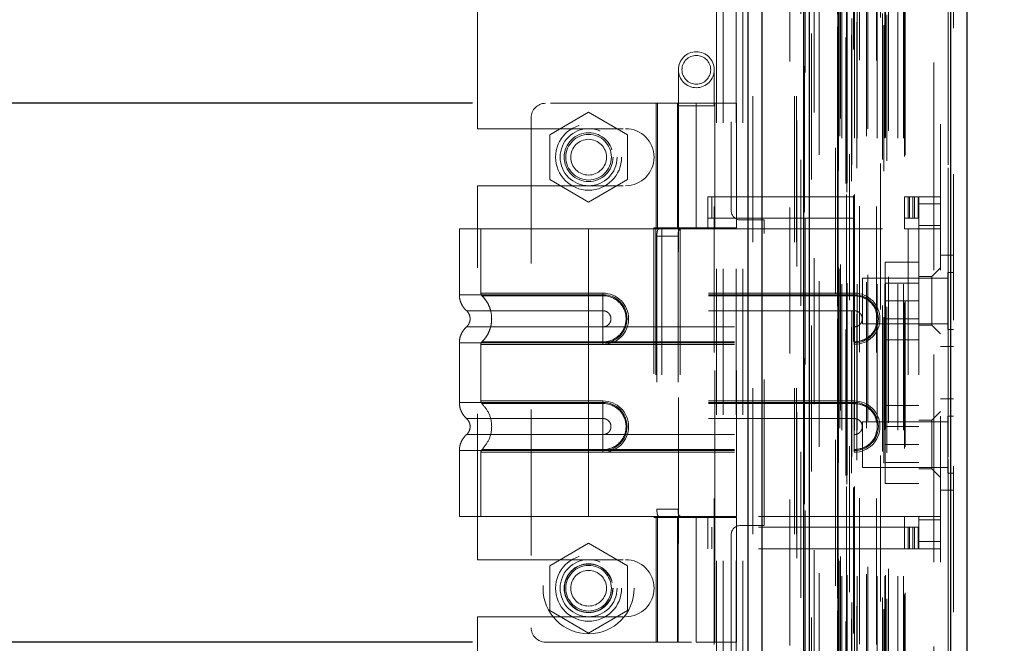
# Model space of a CAD drawing. Header units: inches. Extents: x 0.2 to 10.8, y 0.2 to 8.2.
# Tile 19 of 58: x 1.563 to 2.238, y 3.751 to 4.178. Entities that reach past the tile are written whole.
import ezdxf

# ---------------------------------------------------------------- set-up
doc = ezdxf.new("R2010")
doc.units = ezdxf.units.IN
doc.header["$MEASUREMENT"] = 0
doc.linetypes.add('HIDDEN', pattern=[0.075, 0.05, -0.025])
doc.layers.add('DIMENSIONS', color=140, linetype='Continuous')
doc.layers.add('TEXT', color=140, linetype='Continuous')
doc.styles.add('SLDTEXTSTYLE0', font='TXT', dxfattribs={"width": 0.7})
doc.dimstyles.new('SLDDIMSTYLE0', dxfattribs={"dimtxt": 0.084961, "dimasz": 0.13, "dimexe": 0, "dimexo": 0.0625, "dimgap": 0.02124, "dimtad": 0, "dimtih": 1, "dimtoh": 1, "dimlfac": 8, "dimrnd": 1e-09, "dimzin": 12, "dimdsep": 46, "dimtxsty": 'SLDTEXTSTYLE0', "dimsah": 1, "dimcen": 0.09, "dimadec": 0, "dimazin": 3, "dimtfac": 1, "dimtofl": 0, "dimtmove": 0, "dimatfit": 3, "dimfxl": 0, "dimfrac": 2, "dimtolj": 1, "dimtzin": 12, "dimarcsym": 0})
doc.dimstyles.new('SLDDIMSTYLE1', dxfattribs={"dimtxt": 0.084961, "dimasz": 0.13, "dimexe": 0, "dimexo": 0.0625, "dimgap": 0.02124, "dimtad": 0, "dimtih": 1, "dimtoh": 1, "dimlfac": 8, "dimrnd": 1e-09, "dimzin": 12, "dimdsep": 46, "dimtxsty": 'SLDTEXTSTYLE0', "dimsah": 1, "dimcen": 0.09, "dimadec": 0, "dimazin": 3, "dimtfac": 1, "dimtmove": 0, "dimatfit": 0, "dimfxl": 0, "dimfrac": 2, "dimtolj": 1, "dimtzin": 12, "dimarcsym": 0})
doc.dimstyles.new('SLDDIMSTYLE4', dxfattribs={"dimtxt": 0.084961, "dimasz": 0.13, "dimexe": 0, "dimexo": 0.0625, "dimgap": 0.02124, "dimtad": 0, "dimtih": 1, "dimtoh": 1, "dimlfac": 8, "dimrnd": 1e-09, "dimdsep": 46, "dimtxsty": 'SLDTEXTSTYLE0', "dimsah": 1, "dimcen": 0.09, "dimadec": 0, "dimazin": 2, "dimtfac": 1, "dimtmove": 0, "dimatfit": 0, "dimfxl": 0, "dimfrac": 2, "dimtolj": 1, "dimtzin": 12, "dimarcsym": 0})

# ---------------------------------------------------------------- blocks, each defined once
blk = doc.blocks.new('_D_8')
at = {"layer": 'DIMENSIONS'}
for p, q in [((1.87386, 3.75147), (0.72292, 3.75147)), ((0.84792, 3.21651), (0.84792, 3.75147)), ((1.06389, 3.21651), (0.72292, 3.21651)), ((0.84792, 3.07992), (0.84792, 3.21651)), ((0.35337, 3.07992), (0.32484, 3.07992)), ((0.32484, 3.07992), (0.32484, 2.94489)), ((0.67652, 3.07992), (0.70505, 3.07992)), ((0.70505, 3.07992), (0.70505, 2.94489)), ((0.82971, 3.07992), (0.84792, 3.07992)), ((0.32484, 2.94489), (0.35337, 2.94489)), ((0.70505, 2.94489), (0.67652, 2.94489))]:
    blk.add_line(p, q, dxfattribs=at)
for points in [[(0.84792, 3.75147), (0.82792, 3.62147), (0.86792, 3.62147)], [(0.84792, 3.21651), (0.86792, 3.34651), (0.82792, 3.34651)]]:
    blk.add_solid(points, dxfattribs=at)
at = {"layer": 'DIMENSIONS', "char_height": 0.083333, "attachment_point": 1, "style": 'SLDTEXTSTYLE0'}
for s, insert in [('4.28', (0.38871, 3.20636)), ('108.7', (0.35337, 3.05231))]:
    blk.add_mtext(s, dxfattribs=dict(at, insert=insert))
blk = doc.blocks.new('_D_9')
at = {"layer": 'DIMENSIONS'}
for p, q in [((0.84792, 4.12057), (0.84792, 4.37057)), ((1.87386, 4.12057), (0.72292, 4.12057)), ((0.72168, 3.9584), (0.69315, 3.9584)), ((0.69315, 3.9584), (0.69315, 3.82337)), ((0.97415, 3.9584), (1.00268, 3.9584)), ((1.00268, 3.9584), (1.00268, 3.82337)), ((0.69315, 3.82337), (0.72168, 3.82337)), ((1.00268, 3.82337), (0.97415, 3.82337)), ((1.87386, 3.75147), (0.72292, 3.75147)), ((0.84792, 3.75147), (0.84792, 3.50147))]:
    blk.add_line(p, q, dxfattribs=at)
for points in [[(0.84792, 4.12057), (0.86792, 4.25057), (0.82792, 4.25057)], [(0.84792, 3.75147), (0.82792, 3.62147), (0.86792, 3.62147)]]:
    blk.add_solid(points, dxfattribs=at)
at = {"layer": 'DIMENSIONS', "char_height": 0.083333, "attachment_point": 1, "style": 'SLDTEXTSTYLE0'}
for s, insert in [('2.95', (0.72168, 4.08485)), ('75.0', (0.72168, 3.9308))]:
    blk.add_mtext(s, dxfattribs=dict(at, insert=insert))
blk = doc.blocks.new('_D_10')
at = {"layer": 'DIMENSIONS'}
for p, q in [((0.39749, 4.48199), (0.36896, 4.48199)), ((0.36896, 4.48199), (0.36896, 4.34696)), ((0.64996, 4.48199), (0.67849, 4.48199)), ((0.67849, 4.48199), (0.67849, 4.34696)), ((0.80314, 4.48199), (1.05314, 4.48199)), ((1.05314, 4.48199), (1.05314, 4.23422)), ((0.36896, 4.34696), (0.39749, 4.34696)), ((0.67849, 4.34696), (0.64996, 4.34696)), ((1.87386, 4.23422), (0.92814, 4.23422)), ((1.87386, 4.12057), (0.92814, 4.12057)), ((1.05314, 4.12057), (1.05314, 3.87057))]:
    blk.add_line(p, q, dxfattribs=at)
for points in [[(1.05314, 4.23422), (1.07314, 4.36422), (1.03314, 4.36422)], [(1.05314, 4.12057), (1.03314, 3.99057), (1.07314, 3.99057)]]:
    blk.add_solid(points, dxfattribs=at)
at = {"layer": 'DIMENSIONS', "char_height": 0.083333, "attachment_point": 1, "style": 'SLDTEXTSTYLE0'}
for s, insert in [('0.91', (0.39749, 4.60843)), ('23.1', (0.39749, 4.45438))]:
    blk.add_mtext(s, dxfattribs=dict(at, insert=insert))
blk = doc.blocks.new('_D_11')
at = {"layer": 'TEXT'}
for p, q in [((2.59593, 3.812), (2.5674, 3.812)), ((2.5674, 3.812), (2.5674, 3.67696)), ((2.8484, 3.812), (2.87693, 3.812)), ((2.87693, 3.812), (2.87693, 3.67696)), ((2.48179, 3.73252), (2.35612, 3.73252)), ((2.35612, 3.73252), (2.35612, 3.44426)), ((2.5674, 3.67696), (2.59593, 3.67696)), ((2.87693, 3.67696), (2.8484, 3.67696)), ((1.95917, 3.44426), (2.48112, 3.44426)), ((2.11596, 3.21651), (2.48112, 3.21651)), ((2.35612, 3.21651), (2.35612, 2.96651))]:
    blk.add_line(p, q, dxfattribs=at)
for points in [[(2.35612, 3.44426), (2.37612, 3.57426), (2.33612, 3.57426)], [(2.35612, 3.21651), (2.33612, 3.08651), (2.37612, 3.08651)]]:
    blk.add_solid(points, dxfattribs=at)
at = {"layer": 'TEXT', "char_height": 0.083333, "attachment_point": 1, "style": 'SLDTEXTSTYLE0'}
for s, insert in [('1.82', (2.59593, 3.93844)), ('46.3', (2.59593, 3.78439)), ('SYM.', (2.58297, 3.63034))]:
    blk.add_mtext(s, dxfattribs=dict(at, insert=insert))

msp = doc.modelspace()

# ---------------------------------------------------------------- linework, layer by layer
at = {"color": 7, "linetype": 'Continuous', "lineweight": 25}
for p, q in [((2.062776, 3.225509), (2.062776, 5.144253)), ((2.072322, 3.225509), (2.072322, 5.142483)), ((2.100936, 3.225509), (2.100936, 5.129022)), ((2.10489, 3.225509), (2.10489, 5.128634)), ((2.124094, 5.090078), (2.124094, 3.264666)), ((2.201376, 5.076451), (2.201376, 3.278292)), ((2.212531, 5.072033), (2.212531, 3.28271))]:
    msp.add_line(p, q, dxfattribs=at)
at = {"color": 7, "linetype": 'HIDDEN', "lineweight": 18}
for p, q in [((2.062776, 5.144253), (2.062776, 3.225509)), ((2.062776, 5.144253), (2.062776, 3.225509)), ((2.062776, 3.225509), (2.062776, 5.144253)), ((2.065958, 3.225509), (2.065958, 5.142483)), ((2.065958, 3.225509), (2.065958, 5.142483)), ((2.072322, 3.225509), (2.072322, 5.142483)), ((2.094572, 3.225509), (2.094572, 5.129022)), ((2.094572, 3.225509), (2.094572, 5.129022)), ((2.100936, 3.225509), (2.100936, 5.129022)), ((2.09589, 3.225509), (2.09589, 5.128634)), ((2.101317, 3.24596), (2.101317, 5.108783)), ((2.130433, 3.259665), (2.130433, 5.095079)), ((2.130433, 3.259665), (2.130433, 5.095079)), ((2.122531, 5.090078), (2.122531, 3.264666)), ((2.129795, 3.265671), (2.129795, 5.089073)), ((2.130559, 3.265806), (2.130559, 5.088938)), ((2.1062, 3.268398), (2.1062, 5.086353)), ((2.1062, 3.268411), (2.1062, 5.08635)), ((2.123941, 5.081537), (2.123941, 3.273207)), ((2.123981, 3.272892), (2.123981, 5.081851)), ((2.132151, 5.085607), (2.132151, 3.269093)), ((2.133639, 3.267268), (2.133639, 5.087476)), ((2.124658, 3.274338), (2.124658, 5.080406)), ((2.124658, 3.274338), (2.124658, 5.080406)), ((2.133686, 3.278588), (2.133686, 5.076155)), ((2.137236, 3.276124), (2.137236, 5.078622)), ((2.153504, 5.079244), (2.153504, 3.275505)), ((2.155651, 3.274113), (2.155651, 5.08063)), ((2.199813, 5.076451), (2.199813, 3.278292)), ((2.199813, 3.278292), (2.199813, 5.076451)), ((2.201376, 3.278292), (2.201376, 5.076451)), ((2.111355, 3.285307), (2.111355, 5.069399)), ((2.154775, 3.282067), (2.154775, 5.072677)), ((2.157769, 3.28113), (2.157769, 5.073629)), ((2.1698, 3.28402), (2.1698, 5.070723)), ((2.170449, 3.285116), (2.170449, 5.069627)), ((2.203531, 5.072033), (2.203531, 3.28271)), ((2.125665, 3.297942), (2.125665, 5.056801)), ((2.125665, 3.297942), (2.125665, 5.056801)), ((2.126929, 3.296692), (2.126929, 5.058051)), ((2.126929, 3.296692), (2.126929, 5.058051)), ((2.13004, 5.058051), (2.13004, 3.296692)), ((2.13004, 3.296692), (2.13004, 5.058051)), ((2.130665, 3.297317), (2.130665, 5.057426)), ((2.13504, 5.057426), (2.13504, 3.297317)), ((2.135665, 3.296692), (2.135665, 5.058051)), ((2.135665, 5.058051), (2.135665, 3.296692)), ((2.137424, 3.296692), (2.137424, 5.058051)), ((2.143872, 3.298068), (2.143872, 5.056738)), ((2.15118, 3.296692), (2.15118, 5.058051)), ((2.156348, 3.296692), (2.156348, 5.058051)), ((2.156825, 3.297226), (2.156825, 5.057495)), ((2.1654, 3.296692), (2.1654, 5.058051)), ((2.169199, 3.296692), (2.169199, 5.058051)), ((2.169199, 3.296692), (2.169199, 5.058051)), ((2.139058, 5.050142), (2.139058, 3.304604)), ((2.144693, 3.303135), (2.144693, 5.051608)), ((2.144693, 3.303135), (2.144693, 5.051608)), ((2.150738, 5.049806), (2.150738, 3.304942)), ((2.158938, 3.301741), (2.158938, 5.053002)), ((2.10175, 5.041555), (2.10175, 3.31321)), ((2.124738, 3.308222), (2.124738, 5.046522)), ((2.124738, 3.308222), (2.124738, 5.046522)), ((2.125559, 3.307062), (2.125559, 5.047681)), ((2.125559, 3.307062), (2.125559, 5.047681)), ((2.126031, 3.310184), (2.126031, 5.044559)), ((2.107951, 3.314357), (2.107951, 5.040386)), ((2.09139, 3.349134), (2.09139, 5.005509)), ((2.09139, 3.349134), (2.09139, 5.005509)), ((2.09139, 3.349134), (2.09139, 5.005509)), ((2.09139, 3.349134), (2.09139, 5.005509)), ((2.190031, 3.406184), (2.190031, 4.948559)), ((2.190031, 3.406184), (2.190031, 4.948559)), ((2.190031, 4.948559), (2.190031, 3.406184)), ((2.190031, 4.948559), (2.190031, 3.406184)), ((2.194531, 3.406184), (2.194531, 4.948559)), ((2.041015, 3.507134), (2.041015, 4.847634)), ((2.041015, 3.507134), (2.041015, 4.847634)), ((2.045515, 3.507134), (2.045515, 4.847634)), ((2.054515, 3.507134), (2.054515, 4.847634)), ((2.059015, 3.507134), (2.059015, 4.847634)), ((2.059015, 3.507134), (2.059015, 4.847634)), ((2.05114, 4.307822), (2.05114, 4.046947)), ((1.87714, 4.103165), (1.87714, 4.251603)), ((2.014905, 4.143522), (2.014905, 4.118916)), ((2.039512, 4.118916), (2.039512, 4.143522)), ((2.027209, 4.120569), (1.923862, 4.120569)), ((1.99965, 4.120569), (1.99965, 4.035185)), ((2.000589, 4.035185), (2.000589, 4.120569)), ((2.014413, 4.120569), (2.014413, 4.035185)), ((2.014849, 4.120569), (2.014849, 4.035185)), ((2.014905, 4.118916), (2.039512, 4.118916)), ((2.014905, 4.118916), (2.014905, 3.749821)), ((2.027209, 4.120569), (2.027209, 4.035185)), ((2.027209, 4.120569), (2.054768, 4.120569)), ((2.027209, 4.035185), (2.027209, 4.120569)), ((2.039512, 3.749821), (2.039512, 4.118916)), ((2.040004, 4.035185), (2.040004, 4.120569)), ((2.054768, 4.035185), (2.054768, 4.120569)), ((1.91402, 4.110727), (1.91402, 3.761317)), ((1.95339, 4.114378), (1.926765, 4.099006)), ((1.980015, 4.099006), (1.95339, 4.114378)), ((1.87714, 4.103165), (1.978702, 4.103165)), ((1.926765, 4.099006), (1.926765, 4.068262)), ((1.980015, 4.068262), (1.980015, 4.099006)), ((1.87714, 3.807915), (1.87714, 4.064103)), ((1.87714, 4.064103), (1.978702, 4.064103)), ((1.926765, 4.068262), (1.95339, 4.05289)), ((1.95339, 4.05289), (1.980015, 4.068262)), ((2.035083, 4.056593), (2.169925, 4.056593)), ((2.035083, 4.034447), (2.035083, 4.056593)), ((2.037772, 4.041829), (2.037772, 4.056593)), ((2.169925, 4.034447), (2.169925, 4.056593)), ((2.169925, 4.056593), (2.172386, 4.056593)), ((2.172386, 4.056593), (2.172386, 4.041829)), ((2.172386, 4.056593), (2.176815, 4.056593)), ((2.173303, 4.041829), (2.173303, 4.056593)), ((2.175534, 4.041829), (2.175534, 4.056593)), ((2.176815, 4.041829), (2.176815, 4.056593)), ((2.176815, 4.056593), (2.179276, 4.056593)), ((2.176815, 4.041829), (2.176815, 4.056593)), ((2.179276, 4.041829), (2.179276, 4.056593)), ((2.194531, 4.056593), (2.179768, 4.056593)), ((2.179768, 4.051671), (2.179768, 4.056593)), ((2.194531, 4.051671), (2.179768, 4.051671)), ((2.179768, 4.051671), (2.179768, 4.036908)), ((2.194531, 4.051671), (2.179768, 4.051671)), ((2.035083, 4.041829), (2.169925, 4.041829)), ((2.07364, 4.040697), (2.05739, 4.040697)), ((2.07364, 3.831322), (2.07364, 4.040697)), ((2.172386, 4.041829), (2.169925, 4.041829)), ((2.176815, 4.041829), (2.172386, 4.041829)), ((2.179276, 4.041829), (2.176815, 4.041829)), ((2.179768, 4.034447), (2.179768, 4.036908)), ((2.179768, 4.036908), (2.194531, 4.036908)), ((1.95339, 4.034447), (1.864807, 4.034447)), ((1.864807, 4.034447), (1.864807, 3.989437)), ((1.879571, 4.034447), (1.879571, 3.990503)), ((1.95339, 4.034447), (1.95339, 3.989437)), ((1.99937, 4.034447), (1.95339, 4.034447)), ((1.95339, 4.034447), (1.95339, 3.989437)), ((1.95339, 4.034447), (1.95339, 3.990503)), ((1.95339, 4.034447), (1.95339, 3.990503)), ((1.998128, 4.035185), (2.027209, 4.035185)), ((1.998128, 4.035185), (1.998128, 3.836858)), ((1.99937, 4.034447), (1.99937, 3.837597)), ((2.003588, 4.034447), (1.99937, 4.034447)), ((1.99937, 4.034447), (1.99937, 3.837597)), ((2.000186, 4.029526), (2.000186, 3.842518)), ((2.000186, 4.029526), (2.014663, 4.029526)), ((2.003588, 4.034447), (2.003588, 3.837597)), ((2.054768, 4.034447), (2.003588, 4.034447)), ((2.014663, 4.029526), (2.014663, 3.842518)), ((2.016242, 4.034447), (2.016242, 3.837597)), ((2.054768, 4.035185), (2.027209, 4.035185)), ((2.040004, 3.837597), (2.040004, 4.034447)), ((2.054768, 3.837597), (2.054768, 4.034447)), ((2.054768, 4.034447), (2.169925, 4.034447)), ((2.054768, 4.034447), (2.169925, 4.034447)), ((2.172386, 4.034447), (2.169925, 4.034447)), ((2.172386, 4.034447), (2.172386, 3.837597)), ((2.194531, 4.034447), (2.172386, 4.034447)), ((2.172386, 4.034447), (2.172386, 3.837597)), ((2.179768, 4.034447), (2.179768, 3.837597)), ((2.203531, 4.016434), (2.194531, 4.016434)), ((2.179768, 4.011809), (2.156643, 4.011809)), ((2.156643, 4.011809), (2.156643, 3.985184)), ((2.188626, 4.001967), (2.179768, 4.001967)), ((2.194531, 4.007872), (2.188626, 4.001967)), ((2.188626, 3.985234), (2.188626, 4.001967)), ((2.199625, 4.004715), (2.199625, 3.985184)), ((2.203531, 4.004715), (2.199625, 4.004715)), ((2.141031, 4.000809), (2.141031, 3.985184)), ((2.199625, 4.000809), (2.141031, 4.000809)), ((2.179768, 3.997428), (2.156643, 3.997428)), ((1.95339, 3.990503), (1.963232, 3.990503)), ((2.135476, 3.990503), (1.95339, 3.990503)), ((1.95339, 3.989437), (1.963232, 3.989437)), ((2.135476, 3.989437), (1.95339, 3.989437)), ((1.95339, 3.988747), (1.963232, 3.988747)), ((2.135476, 3.988747), (1.95339, 3.988747)), ((1.963232, 3.990503), (1.963232, 3.988747)), ((1.963232, 3.989437), (1.963232, 3.978425)), ((2.135476, 3.990503), (2.135476, 3.988747)), ((2.135476, 3.989437), (2.135476, 3.978425)), ((2.141031, 3.985184), (2.141031, 3.969559)), ((2.179768, 3.985184), (2.156643, 3.985184)), ((2.156643, 3.985184), (2.156643, 3.958559)), ((2.188626, 3.968502), (2.188626, 3.985234)), ((2.199625, 3.985184), (2.199625, 3.965653)), ((1.95339, 3.978425), (1.963232, 3.978425)), ((2.135476, 3.978425), (1.95339, 3.978425)), ((2.141031, 3.969559), (2.199625, 3.969559)), ((2.156643, 3.97294), (2.179768, 3.97294)), ((2.179768, 3.968502), (2.188626, 3.968502)), ((2.188626, 3.968502), (2.194531, 3.962597)), ((1.963232, 3.967438), (1.95339, 3.967438)), ((1.95339, 3.967438), (2.135476, 3.967438)), ((1.963232, 3.956426), (1.963232, 3.967438)), ((2.135476, 3.956426), (2.135476, 3.967438)), ((2.199625, 3.965653), (2.203531, 3.965653)), ((1.864807, 3.956426), (1.864807, 3.915618)), ((1.879571, 3.95536), (1.879571, 3.916684)), ((1.963232, 3.957115), (1.95339, 3.957115)), ((1.95339, 3.957115), (2.135476, 3.957115)), ((1.95339, 3.956426), (1.95339, 3.915618)), ((1.95339, 3.956426), (1.95339, 3.915618)), ((1.963232, 3.956426), (1.95339, 3.956426)), ((1.95339, 3.956426), (2.135476, 3.956426)), ((1.95339, 3.95536), (1.95339, 3.916684)), ((1.95339, 3.95536), (1.95339, 3.916684)), ((1.963232, 3.95536), (1.95339, 3.95536)), ((1.95339, 3.95536), (2.135476, 3.95536)), ((1.963232, 3.95536), (1.963232, 3.957115)), ((2.135476, 3.95536), (2.135476, 3.957115)), ((2.179768, 3.958559), (2.156643, 3.958559)), ((2.194531, 3.953934), (2.203531, 3.953934)), ((1.95339, 3.916684), (1.963232, 3.916684)), ((2.135476, 3.916684), (1.95339, 3.916684)), ((1.95339, 3.915618), (1.963232, 3.915618)), ((2.135476, 3.915618), (1.95339, 3.915618)), ((1.95339, 3.914928), (1.963232, 3.914928)), ((2.135476, 3.914928), (1.95339, 3.914928)), ((1.963232, 3.916684), (1.963232, 3.914928)), ((1.963232, 3.915618), (1.963232, 3.904606)), ((2.135476, 3.916684), (2.135476, 3.914928)), ((2.135476, 3.915618), (2.135476, 3.904606)), ((2.203531, 3.918059), (2.194531, 3.918059)), ((2.179768, 3.913434), (2.156643, 3.913434)), ((2.156643, 3.913434), (2.156643, 3.886809)), ((2.194531, 3.909447), (2.188626, 3.903541)), ((1.95339, 3.904606), (1.963232, 3.904606)), ((2.135476, 3.904606), (1.95339, 3.904606)), ((2.141031, 3.902434), (2.141031, 3.886809)), ((2.199625, 3.902434), (2.141031, 3.902434)), ((2.188626, 3.903541), (2.179768, 3.903541)), ((2.188626, 3.870077), (2.188626, 3.903541)), ((2.199625, 3.90634), (2.199625, 3.886809)), ((2.203531, 3.90634), (2.199625, 3.90634)), ((2.179768, 3.899053), (2.156643, 3.899053)), ((1.963232, 3.893619), (1.95339, 3.893619)), ((1.95339, 3.893619), (2.135476, 3.893619)), ((1.963232, 3.882607), (1.963232, 3.893619)), ((2.135476, 3.882607), (2.135476, 3.893619)), ((1.864807, 3.882607), (1.864807, 3.837597)), ((1.879571, 3.881541), (1.879571, 3.837597)), ((1.963232, 3.883296), (1.95339, 3.883296)), ((1.95339, 3.883296), (2.135476, 3.883296)), ((1.95339, 3.882607), (1.95339, 3.837597)), ((1.963232, 3.882607), (1.95339, 3.882607)), ((1.95339, 3.882607), (1.95339, 3.837597)), ((1.95339, 3.882607), (2.135476, 3.882607)), ((1.95339, 3.881541), (1.95339, 3.837597)), ((1.95339, 3.881541), (1.95339, 3.837597)), ((1.963232, 3.881541), (1.95339, 3.881541)), ((1.95339, 3.881541), (2.135476, 3.881541)), ((1.963232, 3.881541), (1.963232, 3.883296)), ((2.135476, 3.881541), (2.135476, 3.883296)), ((2.141031, 3.886809), (2.141031, 3.871184)), ((2.179768, 3.886809), (2.156643, 3.886809)), ((2.156643, 3.886809), (2.156643, 3.860184)), ((2.199625, 3.886809), (2.199625, 3.867278)), ((2.156643, 3.874565), (2.179768, 3.874565)), ((2.141031, 3.871184), (2.199625, 3.871184)), ((2.179768, 3.870077), (2.188626, 3.870077)), ((2.188626, 3.870077), (2.194531, 3.864171)), ((2.199625, 3.867278), (2.203531, 3.867278)), ((2.179768, 3.860184), (2.156643, 3.860184)), ((2.194531, 3.855559), (2.203531, 3.855559)), ((2.014663, 3.842518), (2.000186, 3.842518)), ((1.95339, 3.837597), (1.864807, 3.837597)), ((1.99937, 3.837597), (1.95339, 3.837597)), ((1.998128, 3.836858), (2.027209, 3.836858)), ((2.003588, 3.837597), (1.99937, 3.837597)), ((1.99965, 3.836858), (1.99965, 3.751475)), ((2.000589, 3.751475), (2.000589, 3.836858)), ((2.054768, 3.837597), (2.003588, 3.837597)), ((2.014413, 3.836858), (2.014413, 3.751475)), ((2.014849, 3.836858), (2.014849, 3.751475)), ((2.027209, 3.836858), (2.027209, 3.751475)), ((2.027209, 3.836858), (2.054768, 3.836858)), ((2.027209, 3.751475), (2.027209, 3.836858)), ((2.035083, 3.815451), (2.035083, 3.837597)), ((2.040004, 3.751475), (2.040004, 3.836858)), ((2.169925, 3.837597), (2.054768, 3.837597)), ((2.169925, 3.837597), (2.054768, 3.837597)), ((2.054768, 3.751475), (2.054768, 3.836858)), ((2.172386, 3.837597), (2.169925, 3.837597)), ((2.169925, 3.815451), (2.169925, 3.837597)), ((2.194531, 3.837597), (2.172386, 3.837597)), ((2.179768, 3.835136), (2.179768, 3.837597)), ((2.194531, 3.835136), (2.179768, 3.835136)), ((2.179768, 3.835136), (2.179768, 3.820372)), ((2.169925, 3.830215), (2.035083, 3.830215)), ((2.037772, 3.815451), (2.037772, 3.830215)), ((2.05739, 3.831322), (2.07364, 3.831322)), ((2.169925, 3.830215), (2.172386, 3.830215)), ((2.172386, 3.830215), (2.172386, 3.815451)), ((2.172386, 3.830215), (2.176815, 3.830215)), ((2.173303, 3.815451), (2.173303, 3.830215)), ((2.175534, 3.815451), (2.175534, 3.830215)), ((2.176815, 3.815451), (2.176815, 3.830215)), ((2.176815, 3.830215), (2.179276, 3.830215)), ((2.176815, 3.815451), (2.176815, 3.830215)), ((2.179276, 3.815451), (2.179276, 3.830215)), ((2.05114, 3.825072), (2.05114, 3.349134)), ((2.194531, 3.820372), (2.179768, 3.820372)), ((2.179768, 3.815451), (2.179768, 3.820372)), ((2.194531, 3.820372), (2.179768, 3.820372)), ((1.95339, 3.819128), (1.926765, 3.803756)), ((1.980015, 3.803756), (1.95339, 3.819128)), ((2.169925, 3.815451), (2.035083, 3.815451)), ((2.172386, 3.815451), (2.169925, 3.815451)), ((2.176815, 3.815451), (2.172386, 3.815451)), ((2.179276, 3.815451), (2.176815, 3.815451)), ((2.194531, 3.815451), (2.179768, 3.815451)), ((1.87714, 3.807915), (1.978702, 3.807915)), ((1.926765, 3.803756), (1.926765, 3.773012)), ((1.980015, 3.773012), (1.980015, 3.803756)), ((1.926765, 3.773012), (1.95339, 3.75764)), ((1.95339, 3.75764), (1.980015, 3.773012)), ((1.87714, 3.507134), (1.87714, 3.768853)), ((1.87714, 3.768853), (1.978702, 3.768853)), ((1.923862, 3.751475), (2.027209, 3.751475)), ((2.054768, 3.751475), (2.027209, 3.751475))]:
    msp.add_line(p, q, dxfattribs=at)
at = {"color": 7, "linetype": 'HIDDEN', "lineweight": 18, "flags": 128}
for points in [[(2.096056, 5.108869), (2.096056, 4.192109), (2.096056, 3.245875)], [(2.098906, 5.081808), (2.098906, 4.192109), (2.098906, 3.272938)], [(2.111355, 3.285309), (2.111354, 4.101938), (2.111355, 5.069435)], [(2.100662, 5.058623), (2.100661, 4.192109), (2.100662, 3.296147)], [(2.100662, 5.058621), (2.100662, 4.215079), (2.100662, 3.296121)], [(2.111337, 3.298677), (2.111337, 4.162607), (2.111337, 5.056064)]]:
    msp.add_lwpolyline(points, dxfattribs=at)
at = {"color": 7, "linetype": 'HIDDEN', "lineweight": 18}
for centre, radius in [((2.027209, 4.143522), 0.012303), ((2.027209, 4.143522), 0.009843), ((1.95339, 4.08366), 0.022638), ((1.95339, 4.083634), 0.019531), ((1.95339, 4.08366), 0.016732), ((1.95339, 4.083634), 0.015625), ((1.95339, 4.083634), 0.012244), ((1.95339, 3.788384), 0.03125), ((1.95339, 3.788384), 0.022638), ((1.95339, 3.788384), 0.019531), ((1.95339, 3.788384), 0.016732), ((1.95339, 3.788384), 0.016563), ((1.95339, 3.788384), 0.015625), ((1.95339, 3.788384), 0.012244)]:
    msp.add_circle(centre, radius, dxfattribs=at)
for centre, radius, start, end in [((1.923862, 4.110727), 0.009843, 90, 180), ((1.978702, 4.083634), 0.019531, 270, 90), ((2.05739, 4.046947), 0.00625, 180, 270), ((1.963232, 3.972931), 0.017572, 270, 90), ((1.963232, 3.972931), 0.016506, 270, 90), ((2.135476, 3.972931), 0.017572, 270, 90), ((2.135476, 3.972931), 0.016506, 270, 90), ((1.963232, 3.899112), 0.017572, 270, 90), ((1.963232, 3.899112), 0.016506, 270, 90), ((2.135476, 3.899112), 0.017572, 270, 90), ((2.135476, 3.899112), 0.016506, 270, 90), ((2.05739, 3.825072), 0.00625, 90, 180), ((1.978702, 3.788384), 0.019531, 270, 90), ((1.923862, 3.761317), 0.009843, 180, 270)]:
    msp.add_arc(centre, radius, start, end, dxfattribs=at)
for points, knots in [([(2.000186, 4.029526), (2.000186, 4.030178), (2.000211, 4.030818), (2.000315, 4.032012), (2.000395, 4.032559), (2.000621, 4.033467), (2.00077, 4.033832), (2.001131, 4.034319), (2.001347, 4.034447), (2.001587, 4.034447)], [0, 0, 0, 0, 0.25, 0.25, 0.5, 0.5, 0.75, 0.75, 1, 1, 1, 1]), ([(2.016594, 4.034447), (2.016226, 4.034447), (2.015906, 4.034333), (2.015384, 4.033861), (2.015184, 4.033502), (2.014895, 4.032596), (2.014802, 4.032042), (2.014687, 4.030841), (2.014663, 4.030186), (2.014663, 4.029526)], [0, 0, 0, 0, 0.25, 0.25, 0.5, 0.5, 0.75, 0.75, 1, 1, 1, 1]), ([(1.95339, 3.989437), (1.947592, 3.989437), (1.941794, 3.989437), (1.930422, 3.989437), (1.924847, 3.989437), (1.914134, 3.989437), (1.908996, 3.989437), (1.899355, 3.989437), (1.894852, 3.989437), (1.886653, 3.989437), (1.882957, 3.989437), (1.876515, 3.989437), (1.873769, 3.989437), (1.869331, 3.989437), (1.86764, 3.989437), (1.865378, 3.989437), (1.864807, 3.989437), (1.864807, 3.989437), (1.865378, 3.989437), (1.86764, 3.989437), (1.869331, 3.989437), (1.873769, 3.989437), (1.876515, 3.989437), (1.882957, 3.989437), (1.886653, 3.989437), (1.894852, 3.989437), (1.899355, 3.989437), (1.908996, 3.989437), (1.914134, 3.989437), (1.924847, 3.989437), (1.930422, 3.989437), (1.941794, 3.989437), (1.947592, 3.989437), (1.95339, 3.989437)], [0, 0, 0, 0, 0.0625, 0.0625, 0.125, 0.125, 0.1875, 0.1875, 0.25, 0.25, 0.3125, 0.3125, 0.375, 0.375, 0.4375, 0.4375, 0.5, 0.5, 0.5625, 0.5625, 0.625, 0.625, 0.6875, 0.6875, 0.75, 0.75, 0.8125, 0.8125, 0.875, 0.875, 0.9375, 0.9375, 1, 1, 1, 1]), ([(1.864807, 3.989437), (1.864869, 3.988412), (1.864995, 3.98634), (1.866006, 3.983363), (1.867553, 3.980626), (1.869015, 3.979152), (1.869738, 3.978423)], [0, 0, 0, 0, 0.2472716, 0.5000031, 0.7527332, 1, 1, 1, 1]), ([(1.95339, 3.990503), (1.942113, 3.990503), (1.922806, 3.990503), (1.898923, 3.990503), (1.883414, 3.990503), (1.877649, 3.990503), (1.883414, 3.990503), (1.898923, 3.990503), (1.922806, 3.990503), (1.942113, 3.990503), (1.95339, 3.990503)], [4.7123997, 4.7123997, 4.7123997, 4.7123997, 5.1705487, 5.4977979, 5.890497, 6.2831961, 6.6758952, 7.0685943, 7.3958435, 7.8539925, 7.8539925, 7.8539925, 7.8539925]), ([(1.879571, 3.990503), (1.879579, 3.990341), (1.879597, 3.990015), (1.879751, 3.989546), (1.879978, 3.989107), (1.880198, 3.988866), (1.880307, 3.988747)], [0, 0, 0, 0, 0.2475769, 0.5, 0.7524231, 1, 1, 1, 1]), ([(1.880156, 3.988895), (1.881169, 3.987803), (1.883194, 3.98562), (1.885297, 3.981646), (1.886639, 3.977385), (1.8871, 3.972931), (1.886639, 3.968478), (1.885297, 3.964216), (1.883194, 3.960242), (1.881169, 3.95806), (1.880156, 3.956968)], [0, 0, 0, 0, 0.12508578, 0.25012635, 0.37515545, 0.5, 0.62484455, 0.74987365, 0.87491422, 1, 1, 1, 1]), ([(1.95339, 3.988747), (1.943821, 3.988747), (1.934262, 3.988747), (1.916584, 3.988747), (1.908476, 3.988747), (1.894953, 3.988747), (1.889532, 3.988748), (1.882213, 3.988748), (1.880308, 3.988748), (1.88031, 3.988748), (1.88221, 3.988748), (1.889533, 3.988748), (1.894951, 3.988748), (1.908476, 3.988748), (1.916584, 3.988748), (1.934262, 3.988748), (1.94382, 3.988748), (1.95339, 3.988748)], [0, 0, 0, 0, 0.125, 0.125, 0.25, 0.25, 0.375, 0.375, 0.5, 0.5, 0.625, 0.625, 0.75, 0.75, 0.875, 0.875, 1, 1, 1, 1]), ([(1.95339, 3.989437), (1.95339, 3.987365), (1.95339, 3.985295), (1.95339, 3.981513), (1.95339, 3.979804), (1.95339, 3.978425)], [0, 0, 0, 0, 0.5, 0.5, 1, 1, 1, 1]), ([(1.95339, 3.989437), (1.95339, 3.987428), (1.95339, 3.983215), (1.95339, 3.979757), (1.95339, 3.978423)], [0.05211884, 0.05211884, 0.05211884, 0.05211884, 0.5000015, 0.94800699, 0.94800699, 0.94800699, 0.94800699]), ([(1.95339, 3.957115), (1.95339, 3.961213), (1.95339, 3.972931), (1.95339, 3.98465), (1.95339, 3.988747)], [0.02713175, 0.02713175, 0.02713175, 0.02713175, 0.5, 0.97286829, 0.97286829, 0.97286829, 0.97286829]), ([(1.963232, 3.988747), (1.96739, 3.988789), (1.973536, 3.986164), (1.978224, 3.979141), (1.97946, 3.972931), (1.978224, 3.966722), (1.973536, 3.959698), (1.96739, 3.957074), (1.963232, 3.957115)], [6.2831853, 6.2831853, 6.2831853, 6.2831853, 7.0685835, 7.4612826, 7.8539816, 8.2466807, 8.6393798, 9.424778, 9.424778, 9.424778, 9.424778]), ([(2.150738, 3.975716), (2.150585, 3.976826), (2.150148, 3.979994), (2.146879, 3.984362), (2.141704, 3.988038), (2.137552, 3.988511), (2.135476, 3.988747)], [0, 0, 0, 0, 0.1525385, 0.4350257, 0.7175128, 1, 1, 1, 1]), ([(1.869683, 3.978473), (1.870053, 3.978104), (1.870794, 3.977365), (1.871572, 3.975988), (1.872073, 3.974498), (1.872247, 3.972931), (1.872073, 3.971365), (1.871572, 3.969874), (1.870794, 3.968497), (1.870053, 3.967759), (1.869683, 3.96739)], [0, 0, 0, 0, 0.1248324, 0.2499391, 0.3751057, 0.5, 0.6248943, 0.7500609, 0.8751676, 1, 1, 1, 1]), ([(1.95339, 3.978423), (1.940984, 3.978423), (1.919366, 3.978423), (1.892181, 3.978423), (1.8742, 3.978423), (1.867508, 3.978423), (1.8742, 3.978423), (1.892181, 3.978423), (1.919366, 3.978423), (1.940984, 3.978423), (1.95339, 3.978423)], [4.7124141, 4.7124141, 4.7124141, 4.7124141, 5.1572161, 5.4883922, 5.8858034, 6.2832146, 6.6806259, 7.0780371, 7.4092131, 7.8540152, 7.8540152, 7.8540152, 7.8540152]), ([(1.963232, 3.978425), (1.963951, 3.978425), (1.96467, 3.978282), (1.965999, 3.977731), (1.966608, 3.977324), (1.967625, 3.976307), (1.968032, 3.975698), (1.968583, 3.974369), (1.968726, 3.97365), (1.968726, 3.972212), (1.968583, 3.971493), (1.968032, 3.970165), (1.967625, 3.969555), (1.966608, 3.968538), (1.965999, 3.968131), (1.96467, 3.967581), (1.963951, 3.967438), (1.963232, 3.967438)], [0, 0, 0, 0, 0.125, 0.125, 0.25, 0.25, 0.375, 0.375, 0.5, 0.5, 0.625, 0.625, 0.75, 0.75, 0.875, 0.875, 1, 1, 1, 1]), ([(2.135476, 3.967438), (2.136195, 3.967438), (2.136914, 3.967581), (2.138243, 3.968131), (2.138852, 3.968538), (2.139869, 3.969555), (2.140276, 3.970165), (2.140827, 3.971493), (2.14097, 3.972212), (2.14097, 3.97365), (2.140827, 3.974369), (2.140276, 3.975698), (2.139869, 3.976307), (2.138852, 3.977324), (2.138243, 3.977731), (2.136914, 3.978282), (2.136195, 3.978425), (2.135476, 3.978425)], [0, 0, 0, 0, 0.125, 0.125, 0.25, 0.25, 0.375, 0.375, 0.5, 0.5, 0.625, 0.625, 0.75, 0.75, 0.875, 0.875, 1, 1, 1, 1]), ([(2.135476, 3.957115), (2.137552, 3.957352), (2.141704, 3.957825), (2.146879, 3.9615), (2.150148, 3.965869), (2.150585, 3.969036), (2.150738, 3.970147)], [0, 0, 0, 0, 0.2824872, 0.5649743, 0.8474615, 1, 1, 1, 1]), ([(1.869738, 3.967439), (1.869015, 3.96671), (1.867553, 3.965236), (1.866006, 3.9625), (1.864995, 3.959523), (1.864869, 3.95745), (1.864807, 3.956426)], [0, 0, 0, 0, 0.2472668, 0.4999969, 0.7527284, 1, 1, 1, 1]), ([(1.95339, 3.967439), (1.940984, 3.967439), (1.919366, 3.967439), (1.892181, 3.967439), (1.8742, 3.967439), (1.867508, 3.967439), (1.8742, 3.967439), (1.892181, 3.967439), (1.919366, 3.967439), (1.940984, 3.967439), (1.95339, 3.967439)], [4.7123641, 4.7123641, 4.7123641, 4.7123641, 5.1571661, 5.4883421, 5.8857534, 6.2831646, 6.6805758, 7.0779871, 7.4091631, 7.853965, 7.853965, 7.853965, 7.853965]), ([(1.95339, 3.956426), (1.95339, 3.958435), (1.95339, 3.962648), (1.95339, 3.966105), (1.95339, 3.967439)], [0.05211882, 0.05211882, 0.05211882, 0.05211882, 0.50000135, 0.948007, 0.948007, 0.948007, 0.948007]), ([(1.95339, 3.956426), (1.95339, 3.958497), (1.95339, 3.960568), (1.95339, 3.964349), (1.95339, 3.966058), (1.95339, 3.967438)], [0, 0, 0, 0, 0.5, 0.5, 1, 1, 1, 1]), ([(1.95339, 3.956426), (1.947592, 3.956426), (1.941794, 3.956426), (1.930422, 3.956426), (1.924847, 3.956426), (1.914134, 3.956426), (1.908996, 3.956426), (1.899355, 3.956426), (1.894852, 3.956426), (1.886653, 3.956426), (1.882957, 3.956426), (1.876515, 3.956426), (1.873769, 3.956426), (1.869331, 3.956426), (1.86764, 3.956426), (1.865378, 3.956426), (1.864807, 3.956426), (1.864807, 3.956426), (1.865378, 3.956426), (1.86764, 3.956426), (1.869331, 3.956426), (1.873769, 3.956426), (1.876515, 3.956426), (1.882957, 3.956426), (1.886653, 3.956426), (1.894852, 3.956426), (1.899355, 3.956426), (1.908996, 3.956426), (1.914134, 3.956426), (1.924847, 3.956426), (1.930422, 3.956426), (1.941794, 3.956426), (1.947592, 3.956426), (1.95339, 3.956426)], [0, 0, 0, 0, 0.0625, 0.0625, 0.125, 0.125, 0.1875, 0.1875, 0.25, 0.25, 0.3125, 0.3125, 0.375, 0.375, 0.4375, 0.4375, 0.5, 0.5, 0.5625, 0.5625, 0.625, 0.625, 0.6875, 0.6875, 0.75, 0.75, 0.8125, 0.8125, 0.875, 0.875, 0.9375, 0.9375, 1, 1, 1, 1]), ([(1.880307, 3.957115), (1.880198, 3.956996), (1.879978, 3.956755), (1.879751, 3.956316), (1.879597, 3.955847), (1.879579, 3.955521), (1.879571, 3.95536)], [0, 0, 0, 0, 0.24757691, 0.5, 0.75242308, 1, 1, 1, 1]), ([(1.95339, 3.95536), (1.942113, 3.95536), (1.922806, 3.95536), (1.898923, 3.95536), (1.883414, 3.95536), (1.877649, 3.95536), (1.883414, 3.95536), (1.898923, 3.95536), (1.922806, 3.95536), (1.942113, 3.95536), (1.95339, 3.95536)], [4.71239, 4.71239, 4.71239, 4.71239, 5.1705389, 5.4977882, 5.8904873, 6.2831864, 6.6758855, 7.0685845, 7.3958338, 7.8539827, 7.8539827, 7.8539827, 7.8539827]), ([(1.95339, 3.957114), (1.94382, 3.957114), (1.934262, 3.957114), (1.916584, 3.957115), (1.908476, 3.957115), (1.894951, 3.957115), (1.889533, 3.957115), (1.88221, 3.957115), (1.88031, 3.957115), (1.880308, 3.957115), (1.882213, 3.957115), (1.889532, 3.957115), (1.894953, 3.957115), (1.908476, 3.957115), (1.916584, 3.957115), (1.934262, 3.957115), (1.943821, 3.957115), (1.95339, 3.957115)], [0, 0, 0, 0, 0.125, 0.125, 0.25, 0.25, 0.375, 0.375, 0.5, 0.5, 0.625, 0.625, 0.75, 0.75, 0.875, 0.875, 1, 1, 1, 1]), ([(1.95339, 3.915618), (1.947592, 3.915618), (1.941794, 3.915618), (1.930422, 3.915618), (1.924847, 3.915618), (1.914134, 3.915618), (1.908996, 3.915618), (1.899355, 3.915618), (1.894852, 3.915618), (1.886653, 3.915618), (1.882957, 3.915618), (1.876515, 3.915618), (1.873769, 3.915618), (1.869331, 3.915618), (1.86764, 3.915618), (1.865378, 3.915618), (1.864807, 3.915618), (1.864807, 3.915618), (1.865378, 3.915618), (1.86764, 3.915618), (1.869331, 3.915618), (1.873769, 3.915618), (1.876515, 3.915618), (1.882957, 3.915618), (1.886653, 3.915618), (1.894852, 3.915618), (1.899355, 3.915618), (1.908996, 3.915618), (1.914134, 3.915618), (1.924847, 3.915618), (1.930422, 3.915618), (1.941794, 3.915618), (1.947592, 3.915618), (1.95339, 3.915618)], [0, 0, 0, 0, 0.0625, 0.0625, 0.125, 0.125, 0.1875, 0.1875, 0.25, 0.25, 0.3125, 0.3125, 0.375, 0.375, 0.4375, 0.4375, 0.5, 0.5, 0.5625, 0.5625, 0.625, 0.625, 0.6875, 0.6875, 0.75, 0.75, 0.8125, 0.8125, 0.875, 0.875, 0.9375, 0.9375, 1, 1, 1, 1]), ([(1.864807, 3.915618), (1.864869, 3.914593), (1.864995, 3.912521), (1.866006, 3.909544), (1.867553, 3.906807), (1.869015, 3.905333), (1.869738, 3.904604)], [0, 0, 0, 0, 0.2472716, 0.5000031, 0.7527332, 1, 1, 1, 1]), ([(1.95339, 3.916684), (1.94251, 3.916684), (1.923548, 3.916684), (1.899645, 3.916684), (1.883738, 3.916684), (1.877629, 3.916684), (1.883189, 3.916684), (1.898657, 3.916684), (1.922623, 3.916684), (1.942045, 3.916684), (1.95339, 3.916684)], [4.7123947, 4.7123947, 4.7123947, 4.7123947, 5.154448, 5.4836607, 5.878716, 6.2737713, 6.6688266, 7.0638819, 7.3930946, 7.8539925, 7.8539925, 7.8539925, 7.8539925]), ([(1.879571, 3.916695), (1.879579, 3.916532), (1.879595, 3.916202), (1.879751, 3.915727), (1.879981, 3.915283), (1.880205, 3.915041), (1.880316, 3.91492)], [0, 0, 0, 0, 0.2475241, 0.5000001, 0.752476, 1, 1, 1, 1]), ([(1.95339, 3.914928), (1.950345, 3.914928), (1.947107, 3.914928), (1.94027, 3.914928), (1.936669, 3.914928), (1.929185, 3.914928), (1.925302, 3.914928), (1.917428, 3.914928), (1.913438, 3.914928), (1.905643, 3.914928), (1.901839, 3.914928), (1.894817, 3.914928), (1.891603, 3.914928), (1.886208, 3.914928), (1.884032, 3.914928), (1.88108, 3.914928), (1.880308, 3.914928), (1.880308, 3.914928), (1.88108, 3.914928), (1.884032, 3.914928), (1.886208, 3.914928), (1.891603, 3.914928), (1.894817, 3.914928), (1.901839, 3.914928), (1.905643, 3.914928), (1.913438, 3.914928), (1.917428, 3.914928), (1.925302, 3.914928), (1.929185, 3.914928), (1.936669, 3.914928), (1.94027, 3.914928), (1.947107, 3.914928), (1.950345, 3.914928), (1.95339, 3.914928)], [0, 0, 0, 0, 0.0625, 0.0625, 0.125, 0.125, 0.1875, 0.1875, 0.25, 0.25, 0.3125, 0.3125, 0.375, 0.375, 0.4375, 0.4375, 0.5, 0.5, 0.5625, 0.5625, 0.625, 0.625, 0.6875, 0.6875, 0.75, 0.75, 0.8125, 0.8125, 0.875, 0.875, 0.9375, 0.9375, 1, 1, 1, 1]), ([(1.880308, 3.914928), (1.882153, 3.912619), (1.885841, 3.908005), (1.887498, 3.899112), (1.885841, 3.89022), (1.882153, 3.885606), (1.880308, 3.883296)], [0, 0, 0, 0, 0.250214, 0.5, 0.749786, 1, 1, 1, 1]), ([(1.95339, 3.915618), (1.95339, 3.913546), (1.95339, 3.911476), (1.95339, 3.907694), (1.95339, 3.905985), (1.95339, 3.904606)], [0, 0, 0, 0, 0.5, 0.5, 1, 1, 1, 1]), ([(1.95339, 3.915618), (1.95339, 3.913609), (1.95339, 3.909396), (1.95339, 3.905938), (1.95339, 3.904604)], [0.05211884, 0.05211884, 0.05211884, 0.05211884, 0.5000015, 0.94800699, 0.94800699, 0.94800699, 0.94800699]), ([(1.963232, 3.914928), (1.96739, 3.91497), (1.973536, 3.912346), (1.978224, 3.905322), (1.97946, 3.899112), (1.978224, 3.892903), (1.973536, 3.885879), (1.96739, 3.883255), (1.963232, 3.883296)], [6.2831853, 6.2831853, 6.2831853, 6.2831853, 7.0685835, 7.4612826, 7.8539816, 8.2466807, 8.6393798, 9.424778, 9.424778, 9.424778, 9.424778]), ([(2.150738, 3.901897), (2.150585, 3.903007), (2.150148, 3.906175), (2.146879, 3.910543), (2.141704, 3.914219), (2.137552, 3.914692), (2.135476, 3.914928)], [0, 0, 0, 0, 0.1525385, 0.4350257, 0.7175128, 1, 1, 1, 1]), ([(1.95339, 3.904604), (1.940984, 3.904604), (1.919366, 3.904604), (1.892181, 3.904604), (1.8742, 3.904604), (1.867508, 3.904604), (1.8742, 3.904604), (1.892181, 3.904604), (1.919366, 3.904604), (1.940984, 3.904604), (1.95339, 3.904604)], [4.7124141, 4.7124141, 4.7124141, 4.7124141, 5.1572161, 5.4883922, 5.8858034, 6.2832146, 6.6806259, 7.0780371, 7.4092131, 7.8540152, 7.8540152, 7.8540152, 7.8540152]), ([(1.869739, 3.904605), (1.870101, 3.904237), (1.870826, 3.9035), (1.871586, 3.902135), (1.872075, 3.90066), (1.872246, 3.899112), (1.872075, 3.897564), (1.871586, 3.89609), (1.870826, 3.894725), (1.870101, 3.893988), (1.869739, 3.89362)], [0, 0, 0, 0, 0.1248363, 0.2499482, 0.3751098, 0.5, 0.6248902, 0.7500518, 0.8751637, 1, 1, 1, 1]), ([(1.963232, 3.904606), (1.963951, 3.904606), (1.96467, 3.904463), (1.965999, 3.903912), (1.966608, 3.903505), (1.967625, 3.902488), (1.968032, 3.901879), (1.968583, 3.90055), (1.968726, 3.899831), (1.968726, 3.898393), (1.968583, 3.897674), (1.968032, 3.896346), (1.967625, 3.895736), (1.966608, 3.89472), (1.965999, 3.894312), (1.96467, 3.893762), (1.963951, 3.893619), (1.963232, 3.893619)], [0, 0, 0, 0, 0.125, 0.125, 0.25, 0.25, 0.375, 0.375, 0.5, 0.5, 0.625, 0.625, 0.75, 0.75, 0.875, 0.875, 1, 1, 1, 1]), ([(2.135476, 3.893619), (2.136195, 3.893619), (2.136914, 3.893762), (2.138243, 3.894312), (2.138852, 3.89472), (2.139869, 3.895736), (2.140276, 3.896346), (2.140827, 3.897674), (2.14097, 3.898393), (2.14097, 3.899831), (2.140827, 3.90055), (2.140276, 3.901879), (2.139869, 3.902488), (2.138852, 3.903505), (2.138243, 3.903912), (2.136914, 3.904463), (2.136195, 3.904606), (2.135476, 3.904606)], [0, 0, 0, 0, 0.125, 0.125, 0.25, 0.25, 0.375, 0.375, 0.5, 0.5, 0.625, 0.625, 0.75, 0.75, 0.875, 0.875, 1, 1, 1, 1]), ([(2.135476, 3.883296), (2.137552, 3.883533), (2.141704, 3.884006), (2.146879, 3.887681), (2.150148, 3.89205), (2.150585, 3.895217), (2.150738, 3.896328)], [0, 0, 0, 0, 0.2824872, 0.5649743, 0.8474615, 1, 1, 1, 1]), ([(1.869738, 3.89362), (1.869015, 3.892891), (1.867553, 3.891417), (1.866006, 3.888681), (1.864995, 3.885704), (1.864869, 3.883632), (1.864807, 3.882607)], [0, 0, 0, 0, 0.2472668, 0.4999969, 0.7527284, 1, 1, 1, 1]), ([(1.95339, 3.89362), (1.940984, 3.89362), (1.919366, 3.89362), (1.892181, 3.89362), (1.8742, 3.89362), (1.867508, 3.89362), (1.8742, 3.89362), (1.892181, 3.89362), (1.919366, 3.89362), (1.940984, 3.89362), (1.95339, 3.89362)], [4.7123641, 4.7123641, 4.7123641, 4.7123641, 5.1571661, 5.4883421, 5.8857534, 6.2831646, 6.6805758, 7.0779871, 7.4091631, 7.8539651, 7.8539651, 7.8539651, 7.8539651]), ([(1.95339, 3.882607), (1.95339, 3.884616), (1.95339, 3.888829), (1.95339, 3.892287), (1.95339, 3.89362)], [0.05211878, 0.05211878, 0.05211878, 0.05211878, 0.50000135, 0.94800698, 0.94800698, 0.94800698, 0.94800698]), ([(1.95339, 3.882607), (1.95339, 3.884678), (1.95339, 3.886749), (1.95339, 3.89053), (1.95339, 3.892239), (1.95339, 3.893619)], [0, 0, 0, 0, 0.5, 0.5, 1, 1, 1, 1]), ([(1.95339, 3.882607), (1.947592, 3.882607), (1.941794, 3.882607), (1.930422, 3.882607), (1.924847, 3.882607), (1.914134, 3.882607), (1.908996, 3.882607), (1.899355, 3.882607), (1.894852, 3.882607), (1.886653, 3.882607), (1.882957, 3.882607), (1.876515, 3.882607), (1.873769, 3.882607), (1.869331, 3.882607), (1.86764, 3.882607), (1.865378, 3.882607), (1.864807, 3.882607), (1.864807, 3.882607), (1.865378, 3.882607), (1.86764, 3.882607), (1.869331, 3.882607), (1.873769, 3.882607), (1.876515, 3.882607), (1.882957, 3.882607), (1.886653, 3.882607), (1.894852, 3.882607), (1.899355, 3.882607), (1.908996, 3.882607), (1.914134, 3.882607), (1.924847, 3.882607), (1.930422, 3.882607), (1.941794, 3.882607), (1.947592, 3.882607), (1.95339, 3.882607)], [0, 0, 0, 0, 0.0625, 0.0625, 0.125, 0.125, 0.1875, 0.1875, 0.25, 0.25, 0.3125, 0.3125, 0.375, 0.375, 0.4375, 0.4375, 0.5, 0.5, 0.5625, 0.5625, 0.625, 0.625, 0.6875, 0.6875, 0.75, 0.75, 0.8125, 0.8125, 0.875, 0.875, 0.9375, 0.9375, 1, 1, 1, 1]), ([(1.95339, 3.881541), (1.942045, 3.881541), (1.922623, 3.881541), (1.898657, 3.881541), (1.883189, 3.881541), (1.877629, 3.881541), (1.883738, 3.881541), (1.899645, 3.881541), (1.923548, 3.881541), (1.94251, 3.881541), (1.95339, 3.881541)], [4.71239, 4.71239, 4.71239, 4.71239, 5.1732878, 5.5025006, 5.8975559, 6.2926112, 6.6876664, 7.0827217, 7.4119345, 7.8539878, 7.8539878, 7.8539878, 7.8539878]), ([(1.880316, 3.883304), (1.880205, 3.883184), (1.879981, 3.882941), (1.879751, 3.882498), (1.879595, 3.882023), (1.879579, 3.881693), (1.879571, 3.881529)], [0, 0, 0, 0, 0.24752406, 0.49999996, 0.75247587, 1, 1, 1, 1]), ([(1.95339, 3.883296), (1.950345, 3.883296), (1.947107, 3.883296), (1.94027, 3.883296), (1.936669, 3.883296), (1.929185, 3.883296), (1.925302, 3.883296), (1.917428, 3.883296), (1.913438, 3.883296), (1.905643, 3.883296), (1.901839, 3.883296), (1.894817, 3.883296), (1.891603, 3.883296), (1.886208, 3.883296), (1.884032, 3.883296), (1.88108, 3.883296), (1.880308, 3.883296), (1.880308, 3.883296), (1.88108, 3.883296), (1.884032, 3.883296), (1.886208, 3.883296), (1.891603, 3.883296), (1.894817, 3.883296), (1.901839, 3.883296), (1.905643, 3.883296), (1.913438, 3.883296), (1.917428, 3.883296), (1.925302, 3.883296), (1.929185, 3.883296), (1.936669, 3.883296), (1.94027, 3.883296), (1.947107, 3.883296), (1.950345, 3.883296), (1.95339, 3.883296)], [0, 0, 0, 0, 0.0625, 0.0625, 0.125, 0.125, 0.1875, 0.1875, 0.25, 0.25, 0.3125, 0.3125, 0.375, 0.375, 0.4375, 0.4375, 0.5, 0.5, 0.5625, 0.5625, 0.625, 0.625, 0.6875, 0.6875, 0.75, 0.75, 0.8125, 0.8125, 0.875, 0.875, 0.9375, 0.9375, 1, 1, 1, 1]), ([(2.001587, 3.837597), (2.001347, 3.837597), (2.001134, 3.837721), (2.00077, 3.838211), (2.000622, 3.838575), (2.000396, 3.839482), (2.000315, 3.840031), (2.000211, 3.841218), (2.000186, 3.841866), (2.000186, 3.842518)], [0, 0, 0, 0, 0.25, 0.25, 0.5, 0.5, 0.75, 0.75, 1, 1, 1, 1]), ([(2.014663, 3.842518), (2.014663, 3.841858), (2.014687, 3.841209), (2.014802, 3.840003), (2.014894, 3.839451), (2.015183, 3.838544), (2.015384, 3.838183), (2.015903, 3.837712), (2.016226, 3.837597), (2.016594, 3.837597)], [0, 0, 0, 0, 0.25, 0.25, 0.5, 0.5, 0.75, 0.75, 1, 1, 1, 1])]:
    msp.add_open_spline(points, degree=3, knots=knots, dxfattribs=at)
for points in [[(1.95339, 3.990503), (1.95339, 3.989851), (1.95339, 3.989204), (1.95339, 3.988747)], [(1.95339, 3.990503), (1.95339, 3.989867), (1.95339, 3.989187), (1.95339, 3.988747)], [(1.95339, 3.957115), (1.95339, 3.961229), (1.95339, 3.972931), (1.95339, 3.984633), (1.95339, 3.988747)], [(1.963232, 3.972931), (1.963232, 3.97587), (1.963232, 3.981734), (1.963232, 3.98669), (1.963232, 3.988747)], [(2.135476, 3.988747), (2.135476, 3.98669), (2.135476, 3.981734), (2.135476, 3.97587), (2.135476, 3.972931)], [(1.95339, 3.972931), (1.95339, 3.974991), (1.95339, 3.977052), (1.95339, 3.978425)], [(1.95339, 3.972931), (1.95339, 3.974992), (1.95339, 3.977052), (1.95339, 3.978424)], [(1.963232, 3.972931), (1.963232, 3.974991), (1.963232, 3.977052), (1.963232, 3.978425)], [(2.135476, 3.978425), (2.135476, 3.977052), (2.135476, 3.974991), (2.135476, 3.972931)], [(1.95339, 3.967438), (1.95339, 3.968811), (1.95339, 3.970871), (1.95339, 3.972931)], [(1.95339, 3.967439), (1.95339, 3.968811), (1.95339, 3.970871), (1.95339, 3.972931)], [(1.963232, 3.967438), (1.963232, 3.968811), (1.963232, 3.970871), (1.963232, 3.972931)], [(1.963232, 3.957115), (1.963232, 3.959173), (1.963232, 3.964129), (1.963232, 3.969993), (1.963232, 3.972931)], [(2.135476, 3.972931), (2.135476, 3.969993), (2.135476, 3.964129), (2.135476, 3.959173), (2.135476, 3.957115)], [(2.135476, 3.972931), (2.135476, 3.970871), (2.135476, 3.968811), (2.135476, 3.967438)], [(1.95339, 3.95536), (1.95339, 3.955996), (1.95339, 3.956676), (1.95339, 3.957115)], [(1.95339, 3.95536), (1.95339, 3.956011), (1.95339, 3.956659), (1.95339, 3.957115)], [(1.95339, 3.916684), (1.95339, 3.916032), (1.95339, 3.915385), (1.95339, 3.914928)], [(1.95339, 3.916684), (1.95339, 3.916048), (1.95339, 3.915368), (1.95339, 3.914928)], [(1.95339, 3.914928), (1.95339, 3.910815), (1.95339, 3.899112), (1.95339, 3.88741), (1.95339, 3.883296)], [(1.95339, 3.914928), (1.95339, 3.910813), (1.95339, 3.899112), (1.95339, 3.887411), (1.95339, 3.883296)], [(1.963232, 3.899112), (1.963232, 3.902051), (1.963232, 3.907915), (1.963232, 3.912871), (1.963232, 3.914928)], [(2.135476, 3.914928), (2.135476, 3.912871), (2.135476, 3.907915), (2.135476, 3.902051), (2.135476, 3.899112)], [(1.95339, 3.904606), (1.95339, 3.903233), (1.95339, 3.901173), (1.95339, 3.899112)], [(1.95339, 3.904605), (1.95339, 3.903233), (1.95339, 3.901173), (1.95339, 3.899112)], [(1.963232, 3.899112), (1.963232, 3.901173), (1.963232, 3.903233), (1.963232, 3.904606)], [(2.135476, 3.904606), (2.135476, 3.903233), (2.135476, 3.901173), (2.135476, 3.899112)], [(1.95339, 3.899112), (1.95339, 3.897052), (1.95339, 3.894992), (1.95339, 3.89362)], [(1.95339, 3.899112), (1.95339, 3.897052), (1.95339, 3.894992), (1.95339, 3.893619)], [(1.963232, 3.893619), (1.963232, 3.894992), (1.963232, 3.897052), (1.963232, 3.899112)], [(1.963232, 3.883296), (1.963232, 3.885354), (1.963232, 3.89031), (1.963232, 3.896174), (1.963232, 3.899112)], [(2.135476, 3.899112), (2.135476, 3.896174), (2.135476, 3.89031), (2.135476, 3.885354), (2.135476, 3.883296)], [(2.135476, 3.899112), (2.135476, 3.897052), (2.135476, 3.894992), (2.135476, 3.893619)], [(1.95339, 3.881541), (1.95339, 3.882178), (1.95339, 3.882858), (1.95339, 3.883298)], [(1.95339, 3.881541), (1.95339, 3.882192), (1.95339, 3.88284), (1.95339, 3.883296)]]:
    msp.add_open_spline(points, degree=3, dxfattribs=at)

# ---------------------------------------------------------------- dimensions: what is measured, and where the dimension line sits
at = {"layer": 'DIMENSIONS'}
for base, p1, p2, dimstyle, picture, middle in [((1.053145, 4.234225), (1.923862, 4.120569), (1.923862, 4.234225), 'SLDDIMSTYLE4', '_D_10', (1.053145, 4.48199)), ((0.847916, 4.120569), (1.923862, 3.751475), (1.923862, 4.120569), 'SLDDIMSTYLE1', '_D_9', (0.847916, 3.958405)), ((0.847916, 3.751475), (1.11389, 3.216509), (1.923862, 3.751475), 'SLDDIMSTYLE0', '_D_8', (0.847916, 3.079921))]:
    dim = msp.add_linear_dim(base=base, p1=p1, p2=p2, angle=90, dimstyle=dimstyle, dxfattribs=at)
    dim.commit()
    dim.dimension.update_dxf_attribs({"geometry": picture, "text_midpoint": middle, "dimtype": 160})
at = {"layer": 'TEXT'}
dim = msp.add_linear_dim(base=(2.356121, 3.216509), p1=(1.909171, 3.444259), p2=(2.065959, 3.216509), angle=90, text='<>\\PSYM.', dimstyle='SLDDIMSTYLE1', dxfattribs=at)
dim.commit()
dim.dimension.update_dxf_attribs({"geometry": '_D_11', "text_midpoint": (2.356121, 3.73252), "dimtype": 160})

doc.saveas('drawing.dxf')
